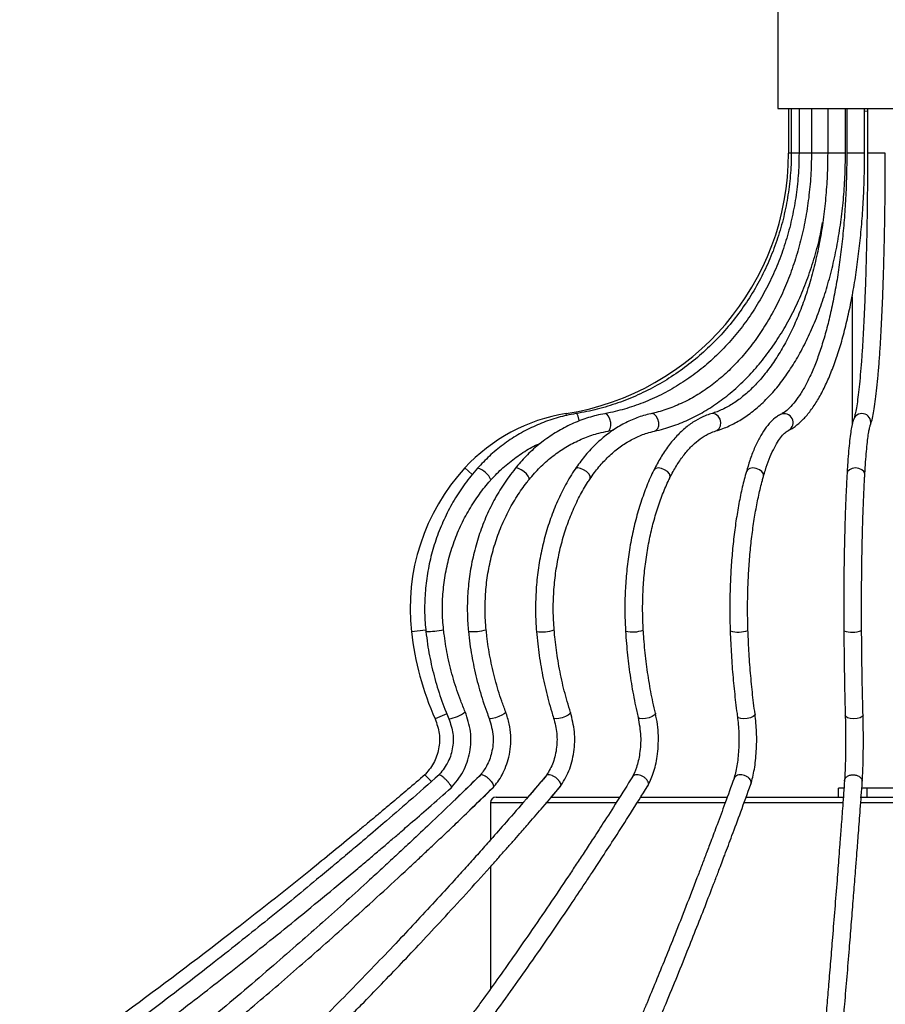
# Model space of a CAD drawing. Header units: millimetres. Extents: x -211 to 203, y -528 to 1334.
# Tile 4 of 9: x -152 to -6, y 225 to 391. Entities that reach past the tile are written whole.
import ezdxf

# ---------------------------------------------------------------- set-up
doc = ezdxf.new("R2010")
doc.units = ezdxf.units.MM

msp = doc.modelspace()

# ---------------------------------------------------------------- linework, layer by layer
at = {"color": 7, "linetype": 'Continuous', "lineweight": 25}
for p, q in [((-23.67, 405.84), (-23.67, 375.84)), ((-23.67, 375.84), (11.33, 375.84)), ((-21.87, 375.84), (-21.87, 368.34)), ((-21.42, 375.84), (-21.42, 368.34)), ((-20.11, 375.84), (-20.11, 368.34)), ((-18.02, 375.84), (-18.02, 368.34)), ((-15.28, 375.84), (-15.28, 368.34)), ((-12.28, 368.34), (-12.28, 375.84)), ((-12.06, 375.84), (-12.06, 368.34)), ((-9.06, 368.34), (-9.06, 375.84)), ((-8.56, 375.39), (-9.06, 375.37)), ((-8.56, 375.84), (-8.56, 368.34)), ((-11.17, 344.1), (-11.17, 322.44)), ((-52.33, 321.43), (-51.36, 321.63)), ((-75.66, 257.47), (-71.59, 261.42)), ((-61.87, 259.71), (-60.32, 261.52)), ((-13.48, 259.71), (-13.48, 261.21)), ((-12.53, 261.21), (-13.48, 261.21)), ((1.15, 261.21), (-9.52, 261.21)), ((-8.61, 259.71), (-8.61, 261.21)), ((-71.17, 259.71), (-65.92, 259.71)), ((-61.99, 259.71), (-50.45, 259.71)), ((-46.85, 259.71), (-32.23, 259.71)), ((-29.07, 259.71), (-12.64, 259.71)), ((-9.81, 259.71), (7.15, 259.71)), ((-72.17, 258.71), (-72.17, 252.45)), ((-72.17, 247.93), (-72.17, 227.31))]:
    msp.add_line(p, q, dxfattribs=at)
at = {"color": 8, "linetype": 'Continuous', "lineweight": 25}
for p, q in [((-21.42, 368.34), (-21.87, 368.34)), ((-20.11, 368.34), (-21.42, 368.34)), ((-18.02, 368.34), (-20.11, 368.34)), ((-15.28, 368.34), (-18.02, 368.34)), ((-12.28, 368.34), (-15.28, 368.34)), ((-9.06, 368.34), (-12.06, 368.34)), ((-5.56, 368.34), (-8.56, 368.34)), ((-59.33, 324.09), (-59.38, 324.39)), ((-75.24, 314.1), (-76.47, 315.22)), ((-83.05, 287.88), (-85.48, 287.6)), ((-79.51, 273.77), (-81.48, 272.89)), ((-66.73, 258.71), (-72.17, 258.71)), ((-51.06, 258.71), (-62.82, 258.71)), ((-32.59, 258.71), (-47.5, 258.71)), ((-12.72, 258.71), (-29.45, 258.71)), ((7.38, 258.71), (-9.72, 258.71))]:
    msp.add_line(p, q, dxfattribs=at)
at = {"color": 8, "linetype": 'Continuous', "lineweight": 25, "flags": 128}
for points in [[(-57.15, 323.16), (-57.22, 323.48), (-57.38, 323.96), (-57.55, 324.28), (-57.71, 324.39), (-57.73, 324.39)], [(-52.32, 321.43), (-52.13, 321.54), (-51.94, 321.86), (-51.85, 322.34), (-51.87, 322.91), (-52, 323.48), (-52.23, 323.96), (-52.51, 324.28), (-52.8, 324.39), (-52.86, 324.38)], [(-44.47, 321.44), (-44.24, 321.54), (-43.94, 321.86), (-43.77, 322.34), (-43.76, 322.91), (-43.9, 323.48), (-44.18, 323.96), (-44.55, 324.28), (-44.96, 324.39), (-45.11, 324.37)], [(-34.12, 321.47), (-33.95, 321.54), (-33.57, 321.86), (-33.34, 322.34), (-33.29, 322.91), (-33.43, 323.48), (-33.75, 323.96), (-34.19, 324.28), (-34.68, 324.39), (-34.98, 324.35)], [(-65.64, 313.27), (-65.63, 313.27), (-65.61, 313.49), (-65.77, 313.82), (-66.08, 314.21), (-66.51, 314.6), (-66.98, 314.92), (-67.42, 315.14), (-67.77, 315.22), (-67.97, 315.15)], [(-55.36, 313.37), (-55.31, 313.49), (-55.35, 313.82), (-55.58, 314.21), (-55.97, 314.6), (-56.45, 314.92), (-56.96, 315.14), (-57.41, 315.22), (-57.75, 315.14), (-57.85, 315.04)], [(-41.9, 313.54), (-41.85, 313.82), (-41.98, 314.21), (-42.3, 314.6), (-42.77, 314.92), (-43.31, 315.14), (-43.84, 315.22), (-44.28, 315.14), (-44.56, 314.92), (-44.59, 314.87)], [(-26.11, 313.8), (-26.1, 313.82), (-26.12, 314.21), (-26.36, 314.6), (-26.78, 314.92), (-27.32, 315.14), (-27.89, 315.22), (-28.41, 315.14), (-28.8, 314.92), (-28.99, 314.62)], [(-9.02, 314.12), (-9.02, 314.21), (-9.16, 314.6), (-9.5, 314.92), (-10, 315.14), (-10.58, 315.22), (-11.15, 315.14), (-11.62, 314.92), (-11.92, 314.6), (-12.01, 314.29)], [(-69.56, 274.05), (-69.6, 273.93), (-69.83, 273.73), (-70.24, 273.5), (-70.75, 273.27), (-71.3, 273.07), (-71.79, 272.94), (-72.16, 272.89), (-72.35, 272.94), (-72.36, 272.96)], [(-44.33, 273.85), (-44.34, 273.73), (-44.52, 273.5), (-44.9, 273.27), (-45.41, 273.07), (-45.98, 272.94), (-46.52, 272.89), (-46.95, 272.94), (-47.2, 273.07), (-47.25, 273.15)], [(-27.53, 273.71), (-27.59, 273.5), (-27.86, 273.27), (-28.31, 273.07), (-28.86, 272.94), (-29.44, 272.89), (-29.95, 272.94), (-30.33, 273.07), (-30.5, 273.27), (-30.5, 273.3)], [(-9.31, 273.54), (-9.31, 273.5), (-9.46, 273.27), (-9.81, 273.07), (-10.32, 272.94), (-10.9, 272.89), (-11.46, 272.94), (-11.93, 273.07), (-12.23, 273.27), (-12.31, 273.46)]]:
    msp.add_lwpolyline(points, dxfattribs=at)
at = {"color": 7, "linetype": 'Continuous', "lineweight": 25, "flags": 128}
msp.add_lwpolyline([(-58.64, 273.96), (-58.64, 273.93), (-58.74, 273.73), (-59.04, 273.5), (-59.5, 273.27), (-60.05, 273.07), (-60.6, 272.94), (-61.07, 272.89), (-61.38, 272.94), (-61.49, 273.04)], dxfattribs=at)
at = {"color": 7, "linetype": 'Continuous', "lineweight": 25}
for centre, radius, start, end in [((-66.37, 368.34), 44.5, 279.0329, 0), ((-54.75, 295.26), 29.5, 99.0329, 137.4052), ((-50.7, 291.53), 35, 137.4052, 186.4454), ((-35.8, 293.22), 50, 186.4454, 203.9871), ((-71.17, 258.71), 1, 90, 180)]:
    msp.add_arc(centre, radius, start, end, dxfattribs=at)
at = {"color": 8, "linetype": 'Continuous', "lineweight": 25}
for centre, radius, start, end in [((-22.6, 322.88), 1.5, 299.9985, 114.7784), ((-9.5, 322.9), 1.5, 339.0134, 157.9208), ((-75.2, 311.95), 3.37, 21.8869, 74.7423), ((-83.59, 306.45), 18.85, 271.6796, 280.8094), ((-75.3, 297.25), 9.64, 266.7009, 284.6117), ((-63.45, 294.52), 6.94, 262.2227, 287.1925), ((-48.2, 293.24), 5.68, 258.1449, 288.7924), ((-30.38, 292.52), 4.98, 254.4703, 289.5404), ((-11.09, 292.39), 4.86, 252.4246, 288.3941), ((-79.82, 278.22), 5.35, 277.0304, 309.6004)]:
    msp.add_arc(centre, radius, start, end, dxfattribs=at)
at = {"color": 7, "linetype": 'Continuous', "lineweight": 25}
for points, knots in [([(-21.42, 368.34), (-21.43, 367.69), (-21.45, 365.8), (-21.73, 362.66), (-22.34, 358.96), (-23.25, 355.33), (-24.45, 351.79), (-25.94, 348.37), (-27.71, 345.09), (-29.73, 341.98), (-32, 339.05), (-34.5, 336.33), (-37.21, 333.83), (-40.11, 331.58), (-43.19, 329.6), (-46.42, 327.88), (-49.78, 326.45), (-53.24, 325.33), (-55.91, 324.7), (-57.41, 324.44), (-57.73, 324.39)], [0, 0, 0, 0, 0.030854, 0.090412, 0.149982, 0.209553, 0.269126, 0.328701, 0.388281, 0.447865, 0.507456, 0.567053, 0.626659, 0.686272, 0.745894, 0.805524, 0.865164, 0.924811, 0.984465, 1, 1, 1, 1]), ([(-20.11, 368.34), (-20.12, 367.69), (-20.14, 365.79), (-20.39, 362.66), (-20.94, 358.96), (-21.76, 355.33), (-22.84, 351.8), (-24.18, 348.38), (-25.77, 345.11), (-27.59, 342), (-29.63, 339.07), (-31.88, 336.35), (-34.32, 333.86), (-36.93, 331.61), (-39.7, 329.63), (-42.6, 327.91), (-45.62, 326.48), (-48.73, 325.35), (-51.17, 324.71), (-52.55, 324.44), (-52.86, 324.38)], [0, 0, 0, 0, 0.030892, 0.090285, 0.149689, 0.209093, 0.268497, 0.327904, 0.387316, 0.446738, 0.506172, 0.565624, 0.625099, 0.684602, 0.744139, 0.803716, 0.863335, 0.922999, 0.982707, 1, 1, 1, 1]), ([(-18.02, 368.34), (-18.03, 367.69), (-18.04, 365.79), (-18.25, 362.65), (-18.7, 358.95), (-19.39, 355.32), (-20.28, 351.79), (-21.39, 348.38), (-22.7, 345.1), (-24.21, 342), (-25.89, 339.08), (-27.74, 336.37), (-29.75, 333.88), (-31.9, 331.64), (-34.17, 329.66), (-36.55, 327.94), (-39.02, 326.51), (-41.58, 325.38), (-43.62, 324.72), (-44.8, 324.44), (-45.11, 324.37)], [0, 0, 0, 0, 0.030942, 0.09015, 0.149364, 0.208569, 0.267763, 0.326944, 0.386112, 0.445271, 0.504424, 0.563578, 0.622744, 0.68194, 0.741189, 0.800519, 0.85996, 0.919546, 0.979298, 1, 1, 1, 1]), ([(-15.28, 368.34), (-15.28, 367.68), (-15.3, 365.77), (-15.45, 362.62), (-15.78, 358.92), (-16.28, 355.28), (-16.94, 351.74), (-17.75, 348.32), (-18.71, 345.04), (-19.81, 341.94), (-21.04, 339.02), (-22.39, 336.31), (-23.85, 333.84), (-25.4, 331.61), (-27.04, 329.64), (-28.74, 327.95), (-30.5, 326.53), (-32.31, 325.41), (-33.81, 324.72), (-34.7, 324.44), (-34.98, 324.35)], [0, 0, 0, 0, 0.030984, 0.090046, 0.149109, 0.208152, 0.267166, 0.32614, 0.385067, 0.443936, 0.502741, 0.561478, 0.620147, 0.678762, 0.737352, 0.795955, 0.854656, 0.913587, 0.972936, 1, 1, 1, 1]), ([(-34.13, 321.47), (-33.74, 321.6), (-32.64, 321.95), (-30.87, 322.77), (-28.84, 324.03), (-26.88, 325.58), (-24.99, 327.43), (-23.19, 329.55), (-21.5, 331.94), (-19.93, 334.57), (-18.48, 337.42), (-17.16, 340.48), (-15.99, 343.72), (-14.97, 347.12), (-14.1, 350.66), (-13.4, 354.31), (-12.86, 358.06), (-12.49, 361.87), (-12.3, 365.31), (-12.29, 367.47), (-12.28, 368.34)], [0, 0, 0, 0, 0.031138, 0.087867, 0.144929, 0.202479, 0.260441, 0.318694, 0.377118, 0.435619, 0.494125, 0.5526, 0.61103, 0.669412, 0.727749, 0.786047, 0.844313, 0.902555, 0.960781, 1, 1, 1, 1]), ([(-12.06, 368.34), (-12.06, 367.68), (-12.07, 365.76), (-12.15, 362.59), (-12.35, 358.86), (-12.64, 355.21), (-13.02, 351.64), (-13.49, 348.2), (-14.05, 344.9), (-14.68, 341.77), (-15.39, 338.84), (-16.17, 336.11), (-17.01, 333.63), (-17.91, 331.4), (-18.84, 329.43), (-19.8, 327.76), (-20.77, 326.39), (-21.72, 325.32), (-22.55, 324.62), (-23.03, 324.35), (-23.23, 324.24)], [0, 0, 0, 0, 0.030983, 0.089924, 0.148868, 0.207791, 0.266683, 0.325529, 0.384316, 0.443023, 0.501627, 0.560099, 0.618399, 0.676479, 0.734284, 0.791754, 0.84885, 0.905617, 0.962298, 1, 1, 1, 1]), ([(-21.85, 321.58), (-21.6, 321.72), (-20.9, 322.11), (-19.81, 322.99), (-18.58, 324.3), (-17.4, 325.93), (-16.28, 327.85), (-15.22, 330.04), (-14.24, 332.48), (-13.33, 335.15), (-12.5, 338.03), (-11.76, 341.11), (-11.09, 344.36), (-10.52, 347.77), (-10.04, 351.31), (-9.65, 354.96), (-9.35, 358.7), (-9.15, 362.51), (-9.07, 365.73), (-9.06, 367.67), (-9.06, 368.34)], [0, 0, 0, 0, 0.031324, 0.087248, 0.144957, 0.204338, 0.264291, 0.32409, 0.383596, 0.442822, 0.501815, 0.560627, 0.619298, 0.677863, 0.736347, 0.794772, 0.853152, 0.911502, 0.969832, 1, 1, 1, 1]), ([(-8.56, 368.34), (-8.56, 367.67), (-8.56, 365.74), (-8.58, 362.54), (-8.62, 358.79), (-8.68, 355.1), (-8.76, 351.5), (-8.85, 348.02), (-8.97, 344.69), (-9.1, 341.51), (-9.25, 338.53), (-9.41, 335.75), (-9.58, 333.2), (-9.77, 330.89), (-9.97, 328.86), (-10.17, 327.1), (-10.38, 325.65), (-10.58, 324.56), (-10.76, 323.82), (-10.85, 323.57), (-10.89, 323.46)], [0, 0, 0, 0, 0.030886, 0.089617, 0.148358, 0.207094, 0.265821, 0.324536, 0.383235, 0.441911, 0.500556, 0.559155, 0.617692, 0.676134, 0.734432, 0.792495, 0.850155, 0.907065, 0.956479, 1, 1, 1, 1]), ([(-8.1, 322.36), (-8.04, 322.51), (-7.88, 322.96), (-7.66, 323.85), (-7.42, 325.18), (-7.19, 326.79), (-6.97, 328.7), (-6.76, 330.85), (-6.57, 333.25), (-6.39, 335.88), (-6.23, 338.73), (-6.08, 341.78), (-5.95, 345.01), (-5.84, 348.39), (-5.75, 351.91), (-5.67, 355.54), (-5.61, 359.25), (-5.58, 363.03), (-5.56, 366.07), (-5.56, 367.84), (-5.56, 368.34)], [0, 0, 0, 0, 0.031111, 0.092399, 0.150571, 0.212042, 0.272083, 0.331486, 0.390564, 0.449459, 0.508241, 0.566949, 0.625609, 0.684234, 0.742836, 0.80142, 0.859992, 0.918556, 0.977116, 1, 1, 1, 1]), ([(-44.47, 321.44), (-43.96, 321.56), (-42.51, 321.91), (-40.16, 322.71), (-37.45, 323.95), (-34.82, 325.49), (-32.29, 327.31), (-29.88, 329.41), (-27.61, 331.77), (-25.49, 334.37), (-23.52, 337.2), (-21.74, 340.24), (-20.15, 343.47), (-18.75, 346.86), (-17.57, 350.4), (-16.68, 353.65), (-16.29, 355.76), (-16.13, 356.62)], [0, 0, 0, 0, 0.0376873, 0.1073916, 0.1771843, 0.2471183, 0.3172025, 0.3874291, 0.457779, 0.5282275, 0.5987491, 0.6693209, 0.7399238, 0.8105437, 0.8811698, 0.9517955, 1, 1, 1, 1]), ([(-57.73, 324.39), (-58.25, 324.29), (-59.75, 324.02), (-62.17, 323.33), (-64.94, 322.23), (-67.58, 320.84), (-70.06, 319.17), (-72.33, 317.3), (-73.67, 315.89), (-74.31, 315.2)], [0, 0, 0, 0, 0.083393, 0.237727, 0.392116, 0.546525, 0.700961, 0.855429, 1, 1, 1, 1]), ([(-52.86, 324.38), (-53.34, 324.29), (-54.71, 324.01), (-56.91, 323.32), (-59.43, 322.22), (-61.83, 320.82), (-64.09, 319.15), (-66.16, 317.27), (-67.38, 315.84), (-67.97, 315.15)], [0, 0, 0, 0, 0.083495, 0.237181, 0.39097, 0.544897, 0.698988, 0.853255, 1, 1, 1, 1]), ([(-45.11, 324.37), (-45.52, 324.28), (-46.67, 324), (-48.54, 323.29), (-50.65, 322.18), (-52.67, 320.78), (-54.57, 319.1), (-56.32, 317.2), (-57.35, 315.75), (-57.86, 315.04)], [0, 0, 0, 0, 0.08371, 0.235982, 0.38862, 0.541874, 0.695758, 0.850196, 1, 1, 1, 1]), ([(-34.98, 324.35), (-35.3, 324.24), (-36.19, 323.95), (-37.61, 323.22), (-39.2, 322.1), (-40.72, 320.67), (-42.15, 318.97), (-43.45, 317.05), (-44.22, 315.59), (-44.59, 314.87)], [0, 0, 0, 0, 0.084136, 0.233523, 0.384556, 0.537975, 0.693227, 0.849546, 1, 1, 1, 1]), ([(-23.23, 324.24), (-23.45, 324.12), (-24.04, 323.78), (-24.93, 322.99), (-25.9, 321.81), (-26.81, 320.31), (-27.66, 318.53), (-28.39, 316.63), (-28.81, 315.24), (-28.99, 314.62)], [0, 0, 0, 0, 0.0849455, 0.2298911, 0.3833285, 0.5442697, 0.7064676, 0.8672384, 1, 1, 1, 1]), ([(-10.89, 323.46), (-10.94, 323.32), (-11.09, 322.91), (-11.25, 322.13), (-11.45, 320.92), (-11.62, 319.45), (-11.78, 317.7), (-11.91, 315.96), (-11.98, 314.76), (-12.01, 314.29)], [0, 0, 0, 0, 0.084385, 0.252642, 0.409917, 0.576169, 0.737873, 0.897722, 1, 1, 1, 1]), ([(-9.02, 314.12), (-8.99, 314.49), (-8.93, 315.58), (-8.81, 317.19), (-8.66, 318.87), (-8.51, 320.25), (-8.35, 321.3), (-8.22, 321.97), (-8.13, 322.28), (-8.11, 322.34), (-8.1, 322.36)], [0, 0, 0, 0, 0.083634, 0.241959, 0.399804, 0.556619, 0.71146, 0.845206, 0.957715, 1, 1, 1, 1]), ([(-65.64, 313.27), (-65.34, 313.62), (-64.46, 314.67), (-62.87, 316.25), (-60.8, 317.89), (-58.6, 319.26), (-56.27, 320.35), (-54.17, 321.06), (-52.83, 321.33), (-52.33, 321.43)], [0, 0, 0, 0, 0.083519, 0.246148, 0.40893, 0.571929, 0.735182, 0.898711, 1, 1, 1, 1]), ([(-55.36, 313.37), (-55.12, 313.73), (-54.39, 314.77), (-53.08, 316.33), (-51.39, 317.95), (-49.59, 319.3), (-47.71, 320.37), (-45.99, 321.07), (-44.89, 321.34), (-44.47, 321.44)], [0, 0, 0, 0, 0.08371, 0.245253, 0.406933, 0.56897, 0.731604, 0.895092, 1, 1, 1, 1]), ([(-41.9, 313.54), (-41.72, 313.9), (-41.19, 314.94), (-40.24, 316.48), (-39.03, 318.06), (-37.76, 319.38), (-36.44, 320.41), (-35.23, 321.1), (-34.46, 321.36), (-34.13, 321.47)], [0, 0, 0, 0, 0.08394, 0.243446, 0.402673, 0.561813, 0.721267, 0.881948, 1, 1, 1, 1]), ([(-26.11, 313.8), (-26, 314.16), (-25.69, 315.2), (-25.14, 316.75), (-24.45, 318.33), (-23.74, 319.61), (-23.04, 320.59), (-22.38, 321.26), (-22.03, 321.47), (-21.85, 321.58)], [0, 0, 0, 0, 0.084045, 0.241802, 0.398397, 0.553254, 0.706005, 0.856783, 1, 1, 1, 1]), ([(-72.07, 313.21), (-71.74, 313.57), (-70.77, 314.62), (-68.99, 316.21), (-66.69, 317.85), (-64.87, 318.93), (-63.8, 319.37), (-63.6, 319.46)], [0, 0, 0, 0, 0.136391, 0.402907, 0.669566, 0.936312, 1, 1, 1, 1]), ([(-74.31, 315.2), (-74.69, 314.76), (-75.79, 313.49), (-77.43, 311.23), (-79.11, 308.39), (-80.53, 305.4), (-81.67, 302.28), (-82.51, 299.06), (-83.05, 295.78), (-83.29, 292.45), (-83.24, 289.72), (-83.08, 288.12), (-83.04, 287.61)], [0, 0, 0, 0, 0.0596705, 0.1707712, 0.2819124, 0.3930725, 0.50425, 0.6154426, 0.7266478, 0.837863, 0.9490853, 1, 1, 1, 1]), ([(-67.97, 315.15), (-68.32, 314.7), (-69.32, 313.43), (-70.8, 311.16), (-72.33, 308.32), (-73.61, 305.32), (-74.63, 302.19), (-75.39, 298.97), (-75.88, 295.68), (-76.09, 292.36), (-76.04, 289.66), (-75.9, 288.09), (-75.86, 287.63)], [0, 0, 0, 0, 0.059733, 0.171203, 0.282735, 0.394323, 0.505955, 0.617621, 0.729314, 0.841027, 0.952756, 1, 1, 1, 1]), ([(-57.86, 315.04), (-58.14, 314.6), (-58.98, 313.32), (-60.21, 311.04), (-61.49, 308.19), (-62.55, 305.18), (-63.4, 302.05), (-64.03, 298.82), (-64.42, 295.53), (-64.58, 292.2), (-64.54, 289.57), (-64.42, 288.06), (-64.39, 287.65)], [0, 0, 0, 0, 0.059809, 0.172091, 0.284423, 0.396788, 0.509159, 0.621526, 0.73389, 0.846254, 0.958625, 1, 1, 1, 1]), ([(-44.59, 314.87), (-44.8, 314.43), (-45.42, 313.14), (-46.32, 310.86), (-47.26, 308), (-48.04, 304.98), (-48.66, 301.85), (-49.11, 298.62), (-49.4, 295.34), (-49.51, 292.02), (-49.46, 289.46), (-49.38, 288.02), (-49.36, 287.68)], [0, 0, 0, 0, 0.0598528, 0.1733932, 0.2868109, 0.4000891, 0.5132436, 0.6262993, 0.7392843, 0.8522284, 0.9651612, 1, 1, 1, 1]), ([(-28.99, 314.62), (-29.11, 314.18), (-29.47, 312.9), (-29.99, 310.64), (-30.52, 307.78), (-30.97, 304.78), (-31.32, 301.67), (-31.58, 298.47), (-31.74, 295.2), (-31.8, 291.91), (-31.77, 289.41), (-31.73, 288.02), (-31.72, 287.72)], [0, 0, 0, 0, 0.059815, 0.174266, 0.288383, 0.402203, 0.515812, 0.629273, 0.742636, 0.855944, 0.969233, 1, 1, 1, 1]), ([(-12.01, 314.29), (-12.03, 313.86), (-12.1, 312.62), (-12.21, 310.4), (-12.32, 307.6), (-12.4, 304.65), (-12.48, 301.58), (-12.53, 298.42), (-12.56, 295.19), (-12.57, 291.93), (-12.57, 289.45), (-12.56, 288.06), (-12.55, 287.76)], [0, 0, 0, 0, 0.059687, 0.173497, 0.287213, 0.400831, 0.514385, 0.627895, 0.741379, 0.854846, 0.968308, 1, 1, 1, 1]), ([(-9.56, 287.78), (-9.56, 288.35), (-9.57, 289.99), (-9.57, 292.73), (-9.55, 295.96), (-9.52, 299.16), (-9.46, 302.28), (-9.39, 305.3), (-9.29, 308.19), (-9.18, 310.91), (-9.09, 312.86), (-9.03, 313.89), (-9.02, 314.12)], [0, 0, 0, 0, 0.059663, 0.17315, 0.28667, 0.400183, 0.513679, 0.627145, 0.740567, 0.853926, 0.967191, 1, 1, 1, 1]), ([(-80.05, 287.94), (-80.11, 288.48), (-80.26, 290.08), (-80.28, 292.74), (-80.01, 295.91), (-79.44, 299.04), (-78.57, 302.09), (-77.41, 305.04), (-75.98, 307.86), (-74.31, 310.46), (-72.95, 312.21), (-72.18, 313.08), (-72.07, 313.21)], [0, 0, 0, 0, 0.05966, 0.175522, 0.291416, 0.407307, 0.523201, 0.639101, 0.755012, 0.870937, 0.980832, 1, 1, 1, 1]), ([(-72.87, 287.92), (-72.92, 288.47), (-73.05, 290.06), (-73.07, 292.73), (-72.84, 295.9), (-72.32, 299.02), (-71.54, 302.07), (-70.51, 305.01), (-69.22, 307.83), (-67.72, 310.43), (-66.48, 312.21), (-65.76, 313.11), (-65.64, 313.27)], [0, 0, 0, 0, 0.059688, 0.174972, 0.290282, 0.405583, 0.52088, 0.636181, 0.751493, 0.866828, 0.976265, 1, 1, 1, 1]), ([(-61.4, 287.9), (-61.44, 288.44), (-61.56, 290.05), (-61.57, 292.72), (-61.38, 295.89), (-60.95, 299.01), (-60.31, 302.06), (-59.46, 305), (-58.4, 307.81), (-57.16, 310.41), (-56.12, 312.23), (-55.5, 313.17), (-55.36, 313.37)], [0, 0, 0, 0, 0.059718, 0.174306, 0.288921, 0.403514, 0.518075, 0.632595, 0.747073, 0.861513, 0.97006, 1, 1, 1, 1]), ([(-46.37, 287.86), (-46.4, 288.42), (-46.48, 290.03), (-46.5, 292.71), (-46.35, 295.89), (-46.04, 299.03), (-45.57, 302.08), (-44.95, 305.04), (-44.17, 307.85), (-43.26, 310.5), (-42.47, 312.37), (-42, 313.34), (-41.9, 313.54)], [0, 0, 0, 0, 0.059731, 0.173737, 0.287777, 0.401781, 0.515716, 0.629548, 0.743241, 0.856763, 0.970083, 1, 1, 1, 1]), ([(-28.72, 287.83), (-28.73, 288.38), (-28.78, 290.01), (-28.79, 292.72), (-28.71, 295.92), (-28.53, 299.08), (-28.26, 302.16), (-27.89, 305.14), (-27.44, 307.98), (-26.91, 310.66), (-26.45, 312.56), (-26.17, 313.57), (-26.11, 313.8)], [0, 0, 0, 0, 0.059713, 0.173363, 0.287051, 0.400709, 0.514296, 0.627772, 0.741085, 0.854173, 0.966954, 1, 1, 1, 1]), ([(-83.04, 287.61), (-82.95, 286.91), (-82.7, 284.89), (-82.06, 281.6), (-81.02, 277.77), (-80, 274.88), (-79.32, 273.29), (-79.16, 272.91)], [0, 0, 0, 0, 0.138621, 0.398574, 0.658572, 0.918562, 1, 1, 1, 1]), ([(-76.41, 274.09), (-76.66, 274.71), (-77.41, 276.5), (-78.43, 279.56), (-79.35, 283.22), (-79.83, 286.03), (-80.01, 287.59), (-80.05, 287.94)], [0, 0, 0, 0, 0.13862, 0.406078, 0.673576, 0.927001, 1, 1, 1, 1]), ([(-75.86, 287.63), (-75.78, 286.93), (-75.56, 284.91), (-74.98, 281.61), (-74.03, 277.78), (-73.11, 274.91), (-72.5, 273.32), (-72.36, 272.96)], [0, 0, 0, 0, 0.138603, 0.3994421, 0.6603345, 0.9212195, 1, 1, 1, 1]), ([(-69.56, 274.05), (-69.8, 274.66), (-70.47, 276.45), (-71.39, 279.51), (-72.23, 283.17), (-72.67, 285.99), (-72.83, 287.56), (-72.87, 287.92)], [0, 0, 0, 0, 0.138596, 0.405146, 0.671729, 0.924249, 1, 1, 1, 1]), ([(-64.39, 287.65), (-64.33, 286.95), (-64.14, 284.94), (-63.66, 281.65), (-62.87, 277.81), (-62.1, 274.96), (-61.61, 273.39), (-61.49, 273.04)], [0, 0, 0, 0, 0.1385846, 0.4005463, 0.6625941, 0.9246844, 1, 1, 1, 1]), ([(-58.64, 273.96), (-58.83, 274.58), (-59.39, 276.37), (-60.16, 279.43), (-60.86, 283.09), (-61.23, 285.93), (-61.37, 287.51), (-61.4, 287.9)], [0, 0, 0, 0, 0.138571, 0.4038136, 0.6691375, 0.9205352, 1, 1, 1, 1]), ([(-49.36, 287.68), (-49.32, 286.99), (-49.18, 284.98), (-48.83, 281.7), (-48.25, 277.87), (-47.69, 275.04), (-47.32, 273.49), (-47.25, 273.15)], [0, 0, 0, 0, 0.138578, 0.401502, 0.664549, 0.927712, 1, 1, 1, 1]), ([(-44.33, 273.85), (-44.47, 274.47), (-44.88, 276.26), (-45.45, 279.33), (-45.97, 283.06), (-46.25, 285.92), (-46.35, 287.53), (-46.37, 287.86)], [0, 0, 0, 0, 0.138563, 0.402538, 0.666686, 0.930949, 1, 1, 1, 1]), ([(-31.72, 287.72), (-31.69, 287.03), (-31.61, 285.04), (-31.41, 281.77), (-31.08, 277.96), (-30.75, 275.15), (-30.55, 273.62), (-30.5, 273.3)], [0, 0, 0, 0, 0.138591, 0.402052, 0.665636, 0.92935, 1, 1, 1, 1]), ([(-27.53, 273.71), (-27.61, 274.33), (-27.85, 276.13), (-28.18, 279.22), (-28.49, 282.97), (-28.64, 285.85), (-28.7, 287.48), (-28.72, 287.83)], [0, 0, 0, 0, 0.138579, 0.40191, 0.665443, 0.929127, 1, 1, 1, 1]), ([(-12.55, 287.76), (-12.55, 287.08), (-12.53, 285.1), (-12.49, 281.86), (-12.43, 278.08), (-12.36, 275.3), (-12.32, 273.78), (-12.31, 273.46)], [0, 0, 0, 0, 0.138621, 0.40222, 0.665888, 0.929591, 1, 1, 1, 1]), ([(-9.31, 273.54), (-9.33, 274.17), (-9.38, 276), (-9.45, 279.11), (-9.51, 282.89), (-9.54, 285.8), (-9.55, 287.44), (-9.56, 287.78)], [0, 0, 0, 0, 0.138618, 0.40211, 0.665695, 0.929321, 1, 1, 1, 1]), ([(-78.8, 261.23), (-78.06, 262.11), (-76.59, 263.89), (-75.5, 267.24), (-75.31, 270.78), (-76.04, 272.99), (-76.41, 274.09)], [0, 0, 0, 0, 0.249251, 0.499554, 0.749824, 1, 1, 1, 1]), ([(-81.48, 272.89), (-81.2, 272.07), (-80.63, 270.43), (-80.78, 267.81), (-81.62, 265.31), (-82.75, 264), (-83.32, 263.34)], [0, 0, 0, 0, 0.249562, 0.499123, 0.748627, 1, 1, 1, 1]), ([(-79.16, 272.91), (-78.89, 272.08), (-78.34, 270.44), (-78.48, 267.81), (-79.29, 265.3), (-80.4, 263.98), (-80.95, 263.32)], [0, 0, 0, 0, 0.249754, 0.499378, 0.748826, 1, 1, 1, 1]), ([(-72.36, 272.95), (-72.07, 271.96), (-71.54, 270.07), (-71.84, 267.24), (-72.68, 264.94), (-73.56, 263.8), (-73.98, 263.27)], [0, 0, 0, 0, 0.2964551, 0.5617933, 0.7957668, 1, 1, 1, 1]), ([(-71.72, 261.28), (-71.45, 261.61), (-70.88, 262.29), (-69.87, 263.95), (-68.87, 266.54), (-68.61, 269.54), (-68.92, 272.11), (-69.35, 273.39), (-69.57, 274.05)], [0, 0, 0, 0, 0.09709, 0.203087, 0.437608, 0.70283, 0.847543, 1, 1, 1, 1]), ([(-61.49, 273.04), (-61.28, 272.18), (-60.85, 270.47), (-60.96, 267.75), (-61.58, 265.18), (-62.43, 263.83), (-62.85, 263.16)], [0, 0, 0, 0, 0.25086, 0.50088, 0.750049, 1, 1, 1, 1]), ([(-60.43, 261.39), (-59.88, 262.26), (-58.79, 264), (-57.98, 267.29), (-57.84, 270.75), (-58.37, 272.89), (-58.64, 273.96)], [0, 0, 0, 0, 0.250168, 0.50071, 0.750684, 1, 1, 1, 1]), ([(-47.25, 273.15), (-47.06, 272.1), (-46.71, 270.1), (-46.91, 267.12), (-47.44, 264.71), (-48, 263.53), (-48.26, 262.99)], [0, 0, 0, 0, 0.297393, 0.563269, 0.797129, 1, 1, 1, 1]), ([(-45.62, 261.56), (-45.46, 261.88), (-45.12, 262.55), (-44.51, 264.17), (-43.92, 266.66), (-43.77, 269.53), (-43.95, 272), (-44.2, 273.22), (-44.33, 273.85)], [0, 0, 0, 0, 0.0979166, 0.2042484, 0.43892, 0.7036821, 0.8479947, 1, 1, 1, 1]), ([(-30.5, 273.3), (-30.41, 272.38), (-30.21, 270.55), (-30.26, 267.63), (-30.54, 264.88), (-30.92, 263.44), (-31.12, 262.72)], [0, 0, 0, 0, 0.251056, 0.501288, 0.750651, 1, 1, 1, 1]), ([(-28.25, 261.83), (-28.03, 262.66), (-27.59, 264.31), (-27.27, 267.41), (-27.21, 270.67), (-27.42, 272.69), (-27.53, 273.7)], [0, 0, 0, 0, 0.250721, 0.501171, 0.750953, 1, 1, 1, 1]), ([(-12.31, 273.46), (-12.29, 272.5), (-12.25, 270.6), (-12.26, 267.55), (-12.32, 264.66), (-12.4, 263.13), (-12.44, 262.37)], [0, 0, 0, 0, 0.250252, 0.500309, 0.750116, 1, 1, 1, 1]), ([(-9.45, 262.18), (-9.41, 262.96), (-9.32, 264.53), (-9.26, 267.5), (-9.25, 270.62), (-9.29, 272.57), (-9.31, 273.54)], [0, 0, 0, 0, 0.2502567, 0.500322, 0.7502549, 1, 1, 1, 1]), ([(-83.19, 263.47), (-84.17, 262.63), (-85.97, 261.09), (-88.37, 259.06), (-90.3, 257.44), (-91.91, 256.1), (-93.45, 254.82), (-96.97, 251.9), (-104.46, 245.78), (-117.26, 235.66), (-128.29, 227.35), (-135.37, 222.17), (-137.1, 220.91), (-138.77, 219.69), (-140.4, 218.52), (-142.22, 217.21), (-144.58, 215.53), (-147.76, 213.28), (-150.18, 211.59), (-151.54, 210.64)], [0, 0, 0, 0, 0.044681, 0.082103, 0.109281, 0.131916, 0.155081, 0.178736, 0.290713, 0.490673, 0.745173, 0.77017, 0.795167, 0.819445, 0.842151, 0.864681, 0.897424, 0.942463, 1, 1, 1, 1]), ([(-80.82, 263.45), (-82.51, 261.96), (-85.64, 259.2), (-89.93, 255.5), (-93.38, 252.55), (-96.24, 250.14), (-98.84, 247.96), (-102.01, 245.32), (-105.81, 242.19), (-110.17, 238.66), (-114.7, 235.03), (-119.55, 231.21), (-124.78, 227.15), (-129.03, 223.9), (-132.09, 221.6), (-133.89, 220.24), (-135.63, 218.95), (-137.49, 217.57), (-139.85, 215.83), (-143.08, 213.46), (-145.59, 211.66), (-147.02, 210.63)], [0, 0, 0, 0, 0.079762, 0.147524, 0.200315, 0.240366, 0.279786, 0.320404, 0.386364, 0.453964, 0.519091, 0.591802, 0.672624, 0.753799, 0.781135, 0.808284, 0.833838, 0.857706, 0.890364, 0.937726, 1, 1, 1, 1]), ([(-73.86, 263.4), (-75.39, 261.91), (-78.22, 259.15), (-82.1, 255.45), (-85.22, 252.5), (-87.81, 250.09), (-90.16, 247.91), (-93.03, 245.27), (-96.47, 242.14), (-100.41, 238.61), (-104.51, 234.98), (-108.9, 231.16), (-113.63, 227.1), (-117.47, 223.86), (-120.24, 221.55), (-121.87, 220.2), (-123.44, 218.9), (-125.12, 217.53), (-127.25, 215.79), (-130.18, 213.42), (-132.45, 211.61), (-133.74, 210.58)], [0, 0, 0, 0, 0.079795, 0.147554, 0.200343, 0.240393, 0.279813, 0.32043, 0.386388, 0.453986, 0.51911, 0.591818, 0.672637, 0.75381, 0.781144, 0.808292, 0.833846, 0.857713, 0.890369, 0.937731, 1, 1, 1, 1]), ([(-62.74, 263.31), (-64.02, 261.82), (-66.37, 259.06), (-69.6, 255.35), (-72.2, 252.41), (-74.35, 249.99), (-76.3, 247.81), (-78.69, 245.18), (-81.55, 242.05), (-84.83, 238.52), (-88.23, 234.89), (-91.88, 231.07), (-95.82, 227.01), (-99.02, 223.77), (-101.31, 221.47), (-102.67, 220.11), (-103.98, 218.82), (-105.38, 217.44), (-107.15, 215.7), (-109.59, 213.33), (-111.48, 211.52), (-112.55, 210.5)], [0, 0, 0, 0, 0.079843, 0.147599, 0.200386, 0.240435, 0.279853, 0.320469, 0.386424, 0.454019, 0.519139, 0.591843, 0.672658, 0.753826, 0.781159, 0.808304, 0.833856, 0.857722, 0.890377, 0.937741, 1, 1, 1, 1]), ([(-48.18, 263.14), (-49.06, 261.73), (-50.71, 259.12), (-52.97, 255.57), (-54.82, 252.71), (-56.34, 250.39), (-57.68, 248.35), (-59.64, 245.4), (-62.24, 241.53), (-65.34, 237), (-68.28, 232.78), (-70.98, 228.96), (-73.17, 225.9), (-75.03, 223.35), (-76.78, 220.95), (-79.01, 217.94), (-81.73, 214.32), (-83.72, 211.73), (-84.79, 210.33)], [0, 0, 0, 0, 0.075167, 0.139968, 0.191631, 0.230745, 0.267062, 0.304059, 0.393332, 0.482953, 0.558999, 0.63391, 0.702247, 0.736609, 0.783406, 0.842904, 0.91507, 1, 1, 1, 1]), ([(-82.17, 262.37), (-82.18, 262.37), (-82.21, 262.4), (-82.35, 262.56), (-82.6, 262.83), (-82.89, 263.14), (-83.09, 263.36), (-83.19, 263.47), (-83.18, 263.45), (-83.18, 263.45)], [0, 0, 0, 0, 0.011897, 0.055435, 0.270466, 0.485211, 0.699811, 0.914363, 1, 1, 1, 1]), ([(-79.41, 262.37), (-79.42, 262.37), (-79.45, 262.4), (-79.59, 262.56), (-79.85, 262.83), (-80.2, 263.14), (-80.51, 263.36), (-80.73, 263.48), (-80.79, 263.46), (-80.81, 263.45)], [0, 0, 0, 0, 0.010794, 0.050296, 0.245394, 0.440233, 0.634939, 0.829603, 1, 1, 1, 1]), ([(-73.69, 263.57), (-74.7, 262.58), (-76.2, 261.12), (-77.7, 259.67), (-78.18, 259.21)], [0, 0, 0, 0, 0.680561, 1, 1, 1, 1]), ([(-72.05, 262.37), (-72.05, 262.37), (-72.08, 262.4), (-72.21, 262.56), (-72.47, 262.83), (-72.87, 263.14), (-73.25, 263.37), (-73.57, 263.47), (-73.78, 263.48), (-73.83, 263.41), (-73.84, 263.39)], [0, 0, 0, 0, 0.009768, 0.045514, 0.222062, 0.398376, 0.57457, 0.750725, 0.926944, 1, 1, 1, 1]), ([(-62.6, 263.47), (-63.45, 262.48), (-64.52, 261.22), (-65.59, 259.98), (-65.82, 259.71)], [0, 0, 0, 0, 0.78978, 1, 1, 1, 1]), ([(-60.55, 262.37), (-60.55, 262.37), (-60.57, 262.4), (-60.68, 262.56), (-60.93, 262.83), (-61.34, 263.14), (-61.77, 263.36), (-62.19, 263.48), (-62.52, 263.46), (-62.71, 263.39), (-62.74, 263.31), (-62.74, 263.31)], [0, 0, 0, 0, 0.008832, 0.041153, 0.200782, 0.360201, 0.51951, 0.678785, 0.838117, 0.997569, 1, 1, 1, 1]), ([(-31.07, 262.86), (-31.58, 261.45), (-32.53, 258.83), (-33.84, 255.28), (-34.91, 252.42), (-35.78, 250.1), (-36.56, 248.05), (-37.68, 245.11), (-39.19, 241.23), (-40.97, 236.7), (-42.67, 232.47), (-44.23, 228.66), (-45.49, 225.6), (-46.57, 223.04), (-47.58, 220.65), (-48.86, 217.64), (-50.43, 214.01), (-51.58, 211.42), (-52.2, 210.02)], [0, 0, 0, 0, 0.075322, 0.140111, 0.191765, 0.230872, 0.267185, 0.304177, 0.393437, 0.483043, 0.559075, 0.633973, 0.702299, 0.736654, 0.783443, 0.842931, 0.915095, 1, 1, 1, 1]), ([(-45.63, 262.37), (-45.63, 262.37), (-45.65, 262.4), (-45.73, 262.56), (-45.95, 262.83), (-46.34, 263.14), (-46.8, 263.36), (-47.27, 263.48), (-47.7, 263.46), (-48.02, 263.35), (-48.12, 263.19), (-48.17, 263.13)], [0, 0, 0, 0, 0.0079017, 0.0368195, 0.1796413, 0.3222739, 0.4648093, 0.6073136, 0.7498691, 0.8925316, 1, 1, 1, 1]), ([(-28.23, 262.37), (-28.23, 262.37), (-28.24, 262.4), (-28.29, 262.56), (-28.46, 262.83), (-28.82, 263.14), (-29.28, 263.36), (-29.78, 263.48), (-30.26, 263.46), (-30.67, 263.33), (-30.96, 263.11), (-31.03, 262.93), (-31.05, 262.85)], [0, 0, 0, 0, 0.006974, 0.032498, 0.158559, 0.284452, 0.41026, 0.53604, 0.661866, 0.787786, 0.913801, 1, 1, 1, 1]), ([(-12.44, 262.48), (-12.54, 261.06), (-12.73, 258.43), (-13, 254.87), (-13.22, 252.01), (-13.4, 249.69), (-13.55, 247.64), (-13.78, 244.69), (-14.09, 240.81), (-14.45, 236.27), (-14.8, 232.04), (-15.11, 228.22), (-15.37, 225.15), (-15.59, 222.59), (-15.8, 220.2), (-16.06, 217.18), (-16.38, 213.55), (-16.61, 210.95), (-16.74, 209.55)], [0, 0, 0, 0, 0.075526, 0.140296, 0.191936, 0.231034, 0.267341, 0.304326, 0.393567, 0.483153, 0.559166, 0.634047, 0.702359, 0.736707, 0.783486, 0.842961, 0.915128, 1, 1, 1, 1]), ([(-12.44, 262.37), (-12.45, 262.51), (-12.42, 262.65), (-12.31, 262.85), (-12.27, 262.92), (-12.17, 263.04), (-12.11, 263.09), (-11.91, 263.25), (-11.75, 263.33), (-11.4, 263.44), (-11.2, 263.47), (-10.91, 263.47), (-10.81, 263.46), (-10.61, 263.43), (-10.52, 263.41), (-10.34, 263.36), (-10.25, 263.32), (-10.08, 263.24), (-10, 263.2), (-9.78, 263.04), (-9.67, 262.92), (-9.54, 262.72), (-9.51, 262.65), (-9.46, 262.51), (-9.45, 262.44), (-9.44, 262.37)], [0, 0, 0, 0, 0.125, 0.125, 0.1875, 0.1875, 0.25, 0.25, 0.375, 0.375, 0.5, 0.5, 0.5625, 0.5625, 0.625, 0.625, 0.6875, 0.6875, 0.75, 0.75, 0.875, 0.875, 0.9375, 0.9375, 1, 1, 1, 1]), ([(-145.27, 208.19), (-143.37, 209.56), (-139.92, 212.05), (-135.29, 215.46), (-131.64, 218.18), (-128.65, 220.43), (-125.94, 222.49), (-122.65, 225.01), (-118.75, 228.03), (-114.32, 231.51), (-109.77, 235.13), (-104.94, 239.03), (-99.8, 243.25), (-95.68, 246.69), (-92.73, 249.17), (-91, 250.64), (-89.35, 252.05), (-87.58, 253.57), (-85.35, 255.5), (-82.34, 258.12), (-80.04, 260.14), (-78.75, 261.28)], [0, 0, 0, 0, 0.0825631, 0.1502751, 0.2029956, 0.2429974, 0.2823754, 0.3229488, 0.3888321, 0.4563491, 0.521386, 0.5940038, 0.6747265, 0.7558027, 0.783104, 0.8102189, 0.8357444, 0.859583, 0.8921941, 0.9395542, 1, 1, 1, 1]), ([(-131.88, 208.23), (-130.16, 209.6), (-127.03, 212.1), (-122.84, 215.51), (-119.54, 218.23), (-116.83, 220.48), (-114.38, 222.54), (-111.41, 225.05), (-107.88, 228.08), (-103.87, 231.55), (-99.75, 235.18), (-95.39, 239.08), (-90.73, 243.3), (-87, 246.74), (-84.34, 249.23), (-82.77, 250.7), (-81.28, 252.11), (-79.68, 253.62), (-77.65, 255.55), (-74.93, 258.17), (-72.85, 260.19), (-71.69, 261.33)], [0, 0, 0, 0, 0.082569, 0.150282, 0.203004, 0.243008, 0.282388, 0.322963, 0.388849, 0.456368, 0.521408, 0.594027, 0.674752, 0.75583, 0.783131, 0.810247, 0.835773, 0.859613, 0.892225, 0.939587, 1, 1, 1, 1]), ([(-110.49, 208.32), (-109.06, 209.69), (-106.46, 212.18), (-102.97, 215.6), (-100.22, 218.32), (-97.97, 220.57), (-95.93, 222.63), (-93.45, 225.14), (-90.52, 228.17), (-87.18, 231.64), (-83.76, 235.27), (-80.12, 239.17), (-76.25, 243.39), (-73.15, 246.83), (-70.93, 249.32), (-69.63, 250.79), (-68.38, 252.2), (-67.05, 253.72), (-65.37, 255.64), (-63.1, 258.26), (-61.37, 260.29), (-60.4, 261.42)], [0, 0, 0, 0, 0.082577, 0.150291, 0.203017, 0.243023, 0.282404, 0.322981, 0.388871, 0.456394, 0.521437, 0.594061, 0.674791, 0.755874, 0.783177, 0.810294, 0.83582, 0.85966, 0.892275, 0.939639, 1, 1, 1, 1]), ([(-82.42, 208.49), (-81.43, 209.78), (-79.61, 212.15), (-77.16, 215.41), (-75.2, 218.04), (-73.61, 220.21), (-72.2, 222.13), (-70.18, 224.93), (-67.5, 228.67), (-64.36, 233.15), (-61.41, 237.42), (-58.74, 241.35), (-56.59, 244.56), (-54.79, 247.28), (-53.1, 249.85), (-50.97, 253.14), (-48.42, 257.12), (-46.59, 260.04), (-45.61, 261.59)], [0, 0, 0, 0, 0.077818, 0.142595, 0.194209, 0.233287, 0.269577, 0.306544, 0.395744, 0.485282, 0.561254, 0.6361, 0.704387, 0.738718, 0.785476, 0.844922, 0.917048, 1, 1, 1, 1]), ([(-79.41, 262.37), (-79.4, 262.36), (-79.38, 262.33), (-79.24, 262.17), (-79.02, 261.9), (-78.82, 261.59), (-78.71, 261.37), (-78.74, 261.31), (-78.75, 261.28)], [0, 0, 0, 0, 0.013235, 0.061618, 0.30068, 0.539746, 0.778495, 1, 1, 1, 1]), ([(-72.05, 262.37), (-72.04, 262.36), (-72.02, 262.33), (-71.9, 262.17), (-71.72, 261.9), (-71.61, 261.6), (-71.61, 261.4), (-71.68, 261.35), (-71.7, 261.34)], [0, 0, 0, 0, 0.015205, 0.070791, 0.345443, 0.620101, 0.894394, 1, 1, 1, 1]), ([(-60.55, 262.37), (-60.54, 262.36), (-60.52, 262.33), (-60.42, 262.17), (-60.31, 261.91), (-60.28, 261.61), (-60.38, 261.49), (-60.42, 261.43)], [0, 0, 0, 0, 0.018202, 0.084746, 0.41354, 0.742339, 1, 1, 1, 1]), ([(-49.46, 208.8), (-48.89, 210.09), (-47.84, 212.45), (-46.42, 215.72), (-45.3, 218.35), (-44.38, 220.51), (-43.57, 222.43), (-42.4, 225.23), (-40.85, 228.97), (-39.04, 233.45), (-37.35, 237.72), (-35.81, 241.65), (-34.57, 244.86), (-33.53, 247.58), (-32.56, 250.15), (-31.33, 253.43), (-29.85, 257.41), (-28.8, 260.32), (-28.24, 261.87)], [0, 0, 0, 0, 0.077844, 0.142619, 0.194242, 0.233326, 0.269622, 0.306595, 0.395809, 0.485364, 0.561349, 0.636207, 0.704501, 0.738837, 0.785601, 0.845056, 0.917196, 1, 1, 1, 1]), ([(-45.63, 262.37), (-45.62, 262.36), (-45.61, 262.33), (-45.54, 262.17), (-45.5, 261.91), (-45.52, 261.68), (-45.61, 261.6), (-45.61, 261.6)], [0, 0, 0, 0, 0.024036, 0.111909, 0.546088, 0.980274, 1, 1, 1, 1]), ([(-28.23, 262.37), (-28.23, 262.36), (-28.22, 262.33), (-28.19, 262.17), (-28.17, 262), (-28.24, 261.89), (-28.25, 261.88)], [0, 0, 0, 0, 0.040393, 0.188061, 0.917692, 1, 1, 1, 1]), ([(-13.75, 209.27), (-13.63, 210.56), (-13.42, 212.92), (-13.13, 216.18), (-12.91, 218.8), (-12.72, 220.96), (-12.55, 222.88), (-12.32, 225.68), (-12, 229.41), (-11.64, 233.88), (-11.29, 238.14), (-10.98, 242.07), (-10.73, 245.27), (-10.52, 247.99), (-10.32, 250.56), (-10.07, 253.84), (-9.77, 257.81), (-9.56, 260.71), (-9.44, 262.26)], [0, 0, 0, 0, 0.0778799, 0.1426457, 0.1942792, 0.2333717, 0.2696747, 0.3066558, 0.3958885, 0.4854638, 0.5614677, 0.6363405, 0.7046454, 0.7389895, 0.7857634, 0.8452312, 0.9173917, 1, 1, 1, 1])]:
    msp.add_open_spline(points, degree=3, knots=knots, dxfattribs=at)

doc.saveas('drawing.dxf')
